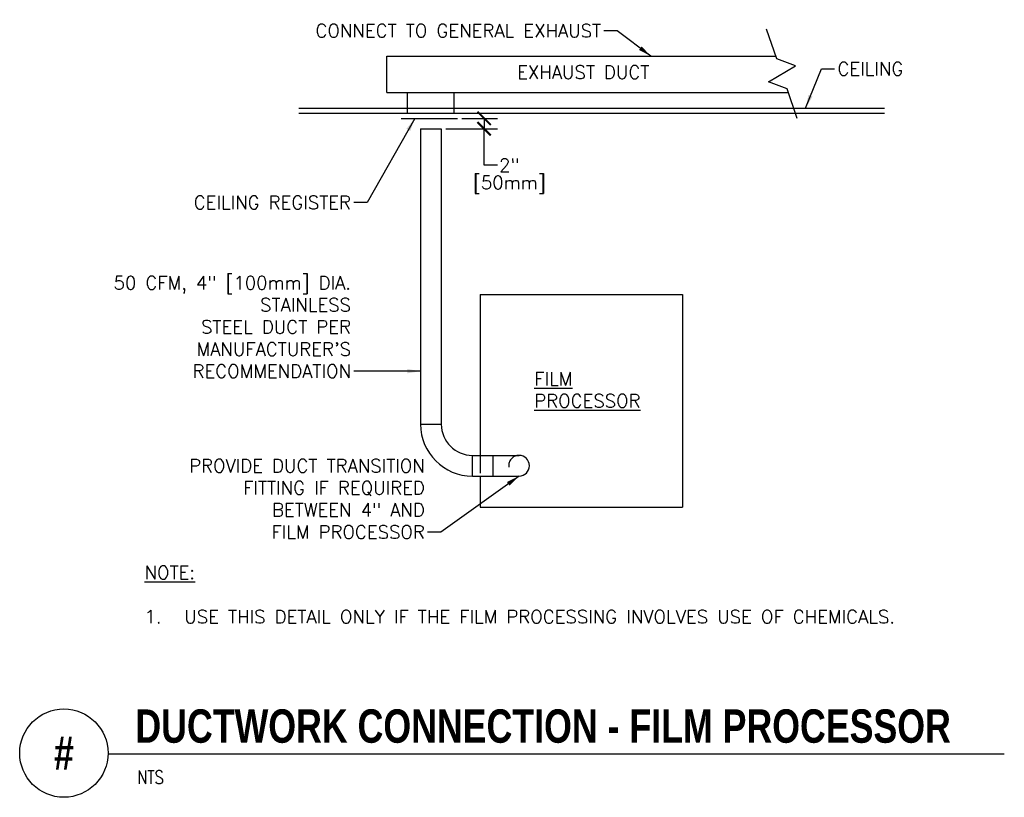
# Model space of a CAD drawing. Header units: inches. Extents: x 0.69 to 7.65, y -0.34 to 5.16.
import ezdxf
from ezdxf.enums import TextEntityAlignment as Align

# ---------------------------------------------------------------- set-up
doc = ezdxf.new("R2010")
doc.units = ezdxf.units.IN
doc.header["$MEASUREMENT"] = 0
doc.header["$PDSIZE"] = -1
doc.linetypes.add('HIDDEN2', pattern=[0.1875, 0.125, -0.0625])
doc.layers.get('Defpoints').update_dxf_attribs({"color": 2})
for name, color, linetype in [('M-DETL-DIMS', 2, 'Continuous'), ('M-DETL-HEVY', 5, 'Continuous'), ('M-DETL-MEDM', 4, 'Continuous'), ('M-DETL-TEXT', 2, 'Continuous'), ('M-DETL-THIN', 2, 'Continuous'), ('M-DETL-XTHN', 1, 'Continuous')]:
    doc.layers.add(name, color=color, linetype=linetype)
doc.styles.add('BOLD', font='bold.shx', dxfattribs={"width": 0.9})
doc.styles.add('Romans', font='romans.shx')
doc.dimstyles.new('VA-Dims', dxfattribs={"dimtxt": 0.09375, "dimasz": 0.09375, "dimexe": 0.09375, "dimexo": 0.03125, "dimgap": 0.02, "dimtad": 1, "dimdec": 5, "dimzin": 0, "dimdsep": 46, "dimlunit": 4, "dimtxsty": 'Romans', "dimblk": 'ARCHTICK', "dimcen": 0.09375, "dimclrd": 256, "dimclre": 256, "dimclrt": 256, "dimadec": 0, "dimazin": 0, "dimtfac": 1, "dimtdec": 5, "dimtofl": 0, "dimtmove": 0, "dimatfit": 3, "dimfxl": 1, "dimfrac": 2, "dimtolj": 1, "dimtzin": 0, "dimlwd": -1, "dimlwe": -1, "dimarcsym": 0})

# ---------------------------------------------------------------- blocks, each defined once
blk = doc.blocks.new('_ArchTick')
at = {"color": 0, "linetype": 'ByBlock', "const_width": 0.15}
blk.add_lwpolyline([(-0.5, -0.5), (0.5, 0.5)], dxfattribs=at)
blk = doc.blocks.new('*D6')
at = {"layer": 'Defpoints', "color": 0}
for p in [(3.7858, 4.4605), (3.6708, 4.3872), (3.9737, 4.3872)]:
    blk.add_point(p, dxfattribs=at)
at = {"layer": 'M-DETL-DIMS'}
for p, q in [((3.8171, 4.4605), (4.0674, 4.4605)), ((3.9737, 4.4605), (3.9737, 4.3872)), ((3.702, 4.3872), (4.0674, 4.3872)), ((3.9737, 4.1299), (3.9737, 4.3872)), ((4.0674, 4.1299), (3.9737, 4.1299))]:
    blk.add_line(p, q, dxfattribs=at)
at = {"layer": 'M-DETL-DIMS', "xscale": 0.09375, "yscale": 0.09375, "zscale": 0.09375}
for p, rotation in [((3.9737, 4.4605), 90), ((3.9737, 4.3872), 270)]:
    blk.add_blockref('_ArchTick', p, dxfattribs=dict(at, rotation=rotation))
at = {"layer": 'M-DETL-DIMS', "insert": (4.1522, 4.1299), "char_height": 0.09375, "attachment_point": 5, "rotation": 1, "style": 'Romans'}
blk.add_mtext('\\A1;2"', dxfattribs=at)

msp = doc.modelspace()

# ---------------------------------------------------------------- linework, layer by layer
at = {"layer": 'M-DETL-HEVY', "linetype": 'Continuous'}
for p, q in [((3.285789, 4.900484), (6.038309, 4.900484)), ((3.285789, 4.643817), (3.285789, 4.900484)), ((3.285789, 4.643817), (6.125509, 4.643817)), ((3.432456, 4.497151), (3.432456, 4.643817)), ((3.762456, 4.497151), (3.762456, 4.643817)), ((3.524123, 4.387151), (3.524123, 2.297151)), ((3.524123, 4.387151), (3.670789, 4.387151)), ((3.670789, 4.387151), (3.670789, 2.297151)), ((3.524123, 2.297151), (3.670789, 2.297151)), ((3.890789, 2.077151), (4.220789, 2.077151)), ((3.890789, 1.930484), (3.890789, 2.077151)), ((4.037456, 1.930484), (4.037456, 2.077151)), ((3.890789, 1.930484), (4.220789, 1.930484))]:
    msp.add_line(p, q, dxfattribs=at)
for centre, radius, start, end in [((3.890789, 2.297151), 0.366667, 180, 270), ((3.890789, 2.297151), 0.22, 180, 270), ((4.220789, 2.003817), 0.073333, 270, 90)]:
    msp.add_arc(centre, radius, start, end, dxfattribs=at)
at = {"layer": 'M-DETL-HEVY', "linetype": 'HIDDEN2'}
msp.add_arc((4.220789, 2.003817), 0.073333, 90, 270, dxfattribs=at)
at = {"layer": 'M-DETL-MEDM', "linetype": 'Continuous'}
for p, q in [((3.38645, 4.460484), (3.785848, 4.460484)), ((3.946231, 3.213817), (5.376231, 3.213817)), ((3.946231, 3.213817), (3.946231, 2.077151)), ((5.376231, 3.213817), (5.376231, 1.710484)), ((3.946231, 1.930484), (3.946231, 1.710484)), ((3.946231, 1.710484), (5.376231, 1.710484))]:
    msp.add_line(p, q, dxfattribs=at)
at = {"layer": 'M-DETL-MEDM', "linetype": 'HIDDEN2'}
msp.add_line((3.946231, 2.077151), (3.946231, 1.930484), dxfattribs=at)
at = {"layer": 'M-DETL-TEXT'}
msp.add_line((1.3125, -0.033778), (7.654351, -0.033778), dxfattribs=at)
msp.add_circle((1, -0.028857), 0.312539, dxfattribs=at)
at = {"layer": 'M-DETL-THIN', "linetype": 'Continuous'}
for p, q in [((2.662456, 4.533817), (6.805789, 4.533817)), ((2.662456, 4.497151), (6.805789, 4.497151))]:
    msp.add_line(p, q, dxfattribs=at)
at = {"layer": 'M-DETL-XTHN'}
msp.add_lwpolyline([(6.189817, 4.460473), (6.117562, 4.670317), (5.984806, 4.718557), (6.176569, 4.832143), (6.04508, 4.880819), (5.972825, 5.090663)], dxfattribs=at)

# ---------------------------------------------------------------- texts
at = {"layer": 'M-DETL-DIMS', "attachment_point": 1, "style": 'Romans'}
for s, insert, char_height, width in [('[50mm]', (3.894833, 4.053479), 0.09375, 0.82589286), ('{\\LNOTE:\\P}\\P\\pi-0.2814,l0.2814,t0.2814;1.^IUSE THIS DETAIL ONLY IF THE FILM PROCESSING INVOLVES USE OF CHEMICALS.', (1.57046, 1.295621), 0.0938, 5.22144492)]:
    msp.add_mtext(s, dxfattribs=dict(at, insert=insert, char_height=char_height, width=width))
at = {"layer": 'M-DETL-TEXT', "width": 0.8}
for s, height, style, p in [('DUCTWORK CONNECTION - FILM PROCESSOR', 0.23622047, 'BOLD', (1.506166, 0.044314)), ('NTS', 0.09375, 'Romans', (1.520072, -0.245496))]:
    msp.add_text(s, height=height, dxfattribs=dict(at, style=style)).set_placement(p)
at = {"layer": 'M-DETL-TEXT', "style": 'BOLD', "width": 0.8}
msp.add_text('#', height=0.23622, dxfattribs=at).set_placement((1, -0.028857), align=Align.MIDDLE)
at = {"layer": 'M-DETL-TEXT', "char_height": 0.09375, "style": 'Romans'}
for s, insert, attachment_point in [('\\PCONNECT TO GENERAL EXHAUST', (4.801386, 5.033748), 9), ('CEILING', (6.473755, 4.85812), 1), ('CEILING REGISTER', (3.031562, 3.818994), 9), ('50 CFM, 4" [100mm] DIA.\\PSTAINLESS\\PSTEEL DUCT PER\\PMANUFACTURER\'S\\PRECOMMENDATION', (3.031562, 2.625706), 9), ('PROVIDE DUCT TRANSITION\\PFITTING IF REQUIRED\\PBETWEEN 4" AND\\PFILM PROCESSOR', (3.553932, 1.487926), 9)]:
    msp.add_mtext(s, dxfattribs=dict(at, insert=insert, attachment_point=attachment_point))
at = {"layer": 'M-DETL-TEXT', "char_height": 0.09375, "attachment_point": 1, "style": 'Romans'}
for s, insert, width in [('EXHAUST DUCT', (4.207217, 4.833644), 1.10644335), ('{\\LFILM PROCESSOR}', (4.32872, 2.665729), 0.85640625)]:
    msp.add_mtext(s, dxfattribs=dict(at, insert=insert, width=width))

# ---------------------------------------------------------------- dimensions: what is measured, and where the dimension line sits
at = {"layer": 'M-DETL-DIMS'}
dim = msp.add_linear_dim(base=(3.973681, 4.387151), p1=(3.785848, 4.460484), p2=(3.670789, 4.387151), angle=90, text='2"', dimstyle='VA-Dims', override={"dimpost": '\\X', "dimtmove": 1}, dxfattribs=at)
dim.commit()
dim.dimension.update_dxf_attribs({"geometry": '*D6', "text_midpoint": (4.071872, 4.129888), "dimtype": 160, "text_rotation": 1})

# ---------------------------------------------------------------- leaders
at = {"layer": 'M-DETL-TEXT', "annotation_type": 0, "has_hookline": 1}
for points, hookline_direction, text_width in [([(5.153777, 4.900484), (4.915136, 5.080623), (4.821386, 5.080623)], 1, 2.294643), ([(6.248112, 4.533817), (6.360005, 4.811245), (6.453755, 4.811245)], 0, 0.491071), ([(3.483717, 4.460484), (3.145312, 3.865869), (3.051562, 3.865869)], 1, 1.232143), ([(3.524123, 2.672581), (3.051562, 2.672581)], 1, 1.910714), ([(4.220789, 1.930484), (3.667682, 1.534801), (3.573932, 1.534801)], 1, 1.861607)]:
    msp.add_leader(points, dimstyle='VA-Dims', override={"dimgap": 0.02, "dimtad": 0}, dxfattribs=dict(at, hookline_direction=hookline_direction, text_width=text_width))

doc.saveas('drawing.dxf')
